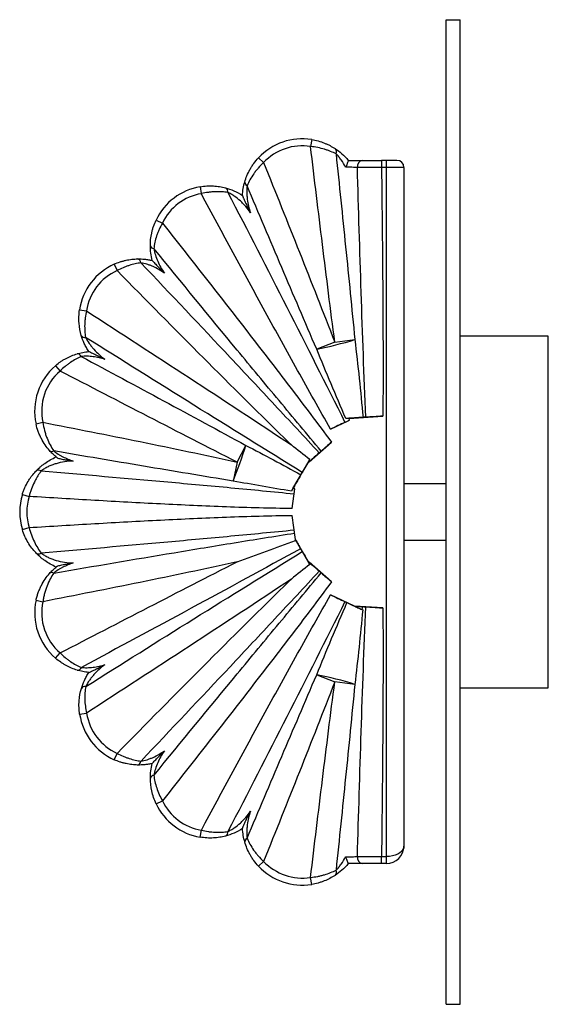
# Paper-space layout '_Derecha' of a CAD drawing. Header units: millimetres. Extents: x -225 to -75, y -142 to 138.
import ezdxf

# ---------------------------------------------------------------- set-up
doc = ezdxf.new("R2010")
doc.units = ezdxf.units.MM

psp = doc.layouts.new('_Derecha')

# ---------------------------------------------------------------- linework, layer by layer
at = {"color": 7, "linetype": 'Continuous', "lineweight": 25}
for p, q in [((-104, -141.92), (-104, 138.08)), ((-104, 138.08), (-100, 138.08)), ((-100, -141.92), (-100, 138.08)), ((-142.22, 103.99), (-142.54, 102.02)), ((-157.33, 98.8), (-155.87, 97.44)), ((-131.84, 98.08), (-127.87, 98.08)), ((-122.37, 98.08), (-122.37, 96.08)), ((-118, 98.08), (-122.37, 98.08)), ((-121, -101.92), (-121, 98.08)), ((-116, 96.08), (-122.37, 96.08)), ((-116, 96.08), (-116, -96.92)), ((-173.92, 90.58), (-173.58, 88.61)), ((-186.43, 81.09), (-184.62, 80.23)), ((-198.33, 68.56), (-197.51, 66.74)), ((-208.17, 55.58), (-206.19, 55.28)), ((-75, 48.08), (-100, 48.08)), ((-75, -51.92), (-75, 48.08)), ((-135.65, 46.37), (-140.79, 44.37)), ((-135.65, 46.37), (-129.96, 47.11)), ((-215.01, 39.69), (-213.71, 38.18)), ((-131.68, 24.71), (-121.99, 25.35)), ((-220.54, 23.16), (-218.59, 23.59)), ((-136.85, 21.66), (-131.46, 24.18)), ((-163.36, 12.25), (-160.93, 17.03)), ((-142.98, 12.36), (-136.62, 17.95)), ((-163.36, 12.25), (-164.56, 6.89)), ((-147.53, 4.76), (-143.06, 12.44)), ((-142.98, 12.36), (-143.06, 12.44)), ((-104, 6.08), (-116, 6.08)), ((-224.41, 3.1), (-222.5, 2.51)), ((-147.74, -0.94), (-147.02, 4.67)), ((-147.02, 4.67), (-147.53, 4.76)), ((-146.86, -9.75), (-147.74, -2.9)), ((-224.41, -6.93), (-222.5, -6.34)), ((-143.06, -16.27), (-146.86, -9.75)), ((-146.86, -9.76), (-146.86, -9.75)), ((-116, -9.92), (-104, -9.92)), ((-143.06, -16.27), (-142.98, -16.19)), ((-136.62, -21.79), (-142.98, -16.19)), ((-220.53, -26.99), (-218.57, -27.42)), ((-130.1, -28.65), (-136.85, -25.49)), ((-130.1, -28.65), (-130.1, -28.66)), ((-121.99, -29.19), (-130.1, -28.65)), ((-127.93, -29.68), (-127.72, -29.77)), ((-214.99, -43.52), (-213.69, -42)), ((-140.79, -48.21), (-135.65, -50.2)), ((-129.96, -50.94), (-135.65, -50.2)), ((-100, -51.92), (-75, -51.92)), ((-208.14, -59.4), (-206.17, -59.1)), ((-198.31, -72.37), (-197.49, -70.55)), ((-186.41, -84.9), (-184.61, -84.05)), ((-173.91, -94.39), (-173.57, -92.42)), ((-122.37, -101.92), (-122.37, -99.92)), ((-122.37, -99.92), (-121, -99.92)), ((-157.33, -102.63), (-155.87, -101.26)), ((-127.87, -101.92), (-131.84, -101.92)), ((-121, -101.92), (-122.37, -101.92)), ((-142.22, -107.82), (-142.54, -105.85)), ((-104, -141.92), (-100, -141.92))]:
    psp.add_line(p, q, dxfattribs=at)
at = {"color": 7, "linetype": 'Continuous', "lineweight": 25, "flags": 128}
for points in [[(-131.68, 24.71), (-131.67, 24.72), (-131.69, 24.72), (-131.76, 24.71), (-131.86, 24.71), (-131.99, 24.7), (-132.15, 24.69), (-132.34, 24.68), (-132.54, 24.67)], [(-131.46, 24.18), (-131.51, 24.29), (-131.68, 24.71)], [(-116, -96.92), (-116.08, -97.44), (-116.3, -97.94), (-116.67, -98.42), (-117.17, -98.84), (-117.79, -99.21), (-118.5, -99.51), (-119.29, -99.74), (-120.13, -99.87), (-121, -99.92)]]:
    psp.add_lwpolyline(points, dxfattribs=at)
at = {"color": 7, "linetype": 'Continuous', "lineweight": 25}
for centre, radius, start, end in [((-144.9, 87.21), 17, 80.9325, 136.995), ((-144.9, 87.21), 15, 80.9325, 136.995), ((-136.49, 100.47), 1.31, 334.8256, 46.2753), ((-127.48, 96.34), 1.78, 102.6057, 188.8972), ((-118, 96.08), 2, 0, 90), ((-171.06, 73.82), 17, 99.6658, 154.6855), ((-167.27, 89.12), 1.26, 352.8234, 63.7032), ((-160.13, 91.86), 1.1, 177.2369, 246.1019), ((-171.06, 73.82), 15, 99.6658, 154.6855), ((-187, 74.11), 1.12, 197.0102, 266.3128), ((-191.98, 68.84), 1.25, 4.9285, 76.3573), ((-191.36, 53.05), 17, 114.2092, 171.4565), ((-191.36, 53.05), 15, 114.2092, 171.4565), ((-206.69, 48.88), 1.15, 211.826, 281.7618), ((-162.39, 152.93), 110.68, 281.251, 287.0375), ((-208.81, 41.86), 1.21, 21.1965, 92.0097), ((-203.93, 26.8), 17, 130.6606, 192.3524), ((-203.93, 26.8), 15, 130.6606, 192.3524), ((-268.3, 49.73), 112.25, 337.5637, 343.0629), ((-215.99, 16.43), 1.11, 230.4738, 297.1613), ((-219.76, 8.59), 1.37, 59.8567, 129.7151), ((-208.17, -1.92), 17, 162.8519, 197.1596), ((-135.03, -3.36), 14.91, 147.0145, 150.3728), ((-208.17, -1.92), 15, 162.8519, 197.1596), ((-219.76, -12.43), 1.37, 230.2997, 300.1537), ((-215.99, -20.27), 1.11, 62.889, 129.5859), ((-203.92, -30.62), 17, 167.6814, 229.3539), ((-203.92, -30.62), 15, 167.6814, 229.3539), ((-208.79, -45.69), 1.21, 268.0141, 338.8233), ((-162.38, -156.76), 110.68, 72.9632, 78.7498), ((-206.67, -52.71), 1.15, 78.2598, 148.2014), ((-191.33, -56.87), 17, 188.5595, 245.7791), ((-191.33, -56.87), 15, 188.5595, 245.7791), ((-191.96, -72.65), 1.25, 283.6259, 355.0595), ((-186.98, -77.93), 1.12, 93.675, 162.9754), ((-171.05, -77.63), 17, 205.3082, 260.3117), ((-171.05, -77.63), 15, 205.3082, 260.3117), ((-167.26, -92.94), 1.26, 296.2641, 7.1528), ((-160.13, -95.69), 1.1, 113.8902, 182.7542), ((-121, -96.92), 5, 270, 0), ((-127.48, -100.18), 1.78, 171.1032, 257.3943), ((-144.9, -91.03), 17, 223.0008, 279.0564), ((-144.9, -91.03), 15, 223.0008, 279.0564), ((-136.49, -104.3), 1.31, 313.7094, 25.1636)]:
    psp.add_arc(centre, radius, start, end, dxfattribs=at)
for points, knots in [([(-142.22, 103.99), (-141.59, 103.89), (-140.97, 103.76), (-139.76, 103.42), (-139.18, 103.22), (-138.34, 102.89), (-138.06, 102.77), (-137.52, 102.52), (-137.26, 102.4), (-136.51, 102), (-136.03, 101.72), (-135.58, 101.42)], [0, 0, 0, 0, 0.25, 0.25, 0.5, 0.5, 0.625, 0.625, 0.75, 0.75, 1, 1, 1, 1]), ([(-135.3, 99.92), (-135.78, 100.16), (-136.29, 100.4), (-137.12, 100.73), (-137.4, 100.84), (-137.99, 101.04), (-138.29, 101.14), (-139.21, 101.42), (-139.85, 101.58), (-141.17, 101.84), (-141.85, 101.95), (-142.54, 102.02)], [0, 0, 0, 0, 0.25, 0.25, 0.375, 0.375, 0.5, 0.5, 0.75, 0.75, 1, 1, 1, 1]), ([(-135.65, 46.37), (-136.85, 55.64), (-138.02, 64.91), (-140.3, 83.46), (-141.43, 92.74), (-142.54, 102.02)], [0, 0, 0, 0, 0.5, 0.5, 1, 1, 1, 1]), ([(-135.58, 101.42), (-134.95, 101.01), (-134.3, 100.52), (-133.02, 99.39), (-132.4, 98.76), (-131.84, 98.08)], [0, 0, 0, 0, 0.5, 0.5, 1, 1, 1, 1]), ([(-161.24, 91.92), (-161.06, 92.52), (-160.86, 93.11), (-160.36, 94.3), (-160.08, 94.89), (-159.59, 95.77), (-159.42, 96.06), (-159.05, 96.63), (-158.86, 96.92), (-158.25, 97.75), (-157.81, 98.29), (-157.33, 98.8)], [0, 0, 0, 0, 0.25, 0.25, 0.5, 0.5, 0.625, 0.625, 0.75, 0.75, 1, 1, 1, 1]), ([(-135.3, 99.92), (-134.39, 91.12), (-133.48, 82.31), (-131.7, 64.71), (-130.82, 55.91), (-129.96, 47.11)], [0, 0, 0, 0, 0.5, 0.5, 1, 1, 1, 1]), ([(-132.57, 96.17), (-132.94, 96.89), (-133.36, 97.57), (-134.06, 98.53), (-134.3, 98.84), (-134.8, 99.41), (-135.05, 99.67), (-135.3, 99.92)], [0, 0, 0, 0, 0.5, 0.5, 0.75, 0.75, 1, 1, 1, 1]), ([(-131.84, 98.08), (-131.83, 98.07), (-131.83, 98.06), (-131.84, 98), (-131.86, 97.95), (-131.91, 97.79), (-131.96, 97.64), (-132.1, 97.28), (-132.19, 97.07), (-132.37, 96.64), (-132.47, 96.4), (-132.57, 96.17)], [0, 0, 0, 0, 0.125, 0.125, 0.25, 0.25, 0.5, 0.5, 0.75, 0.75, 1, 1, 1, 1]), ([(-127.87, 98.08), (-127.5, 98.08), (-127.09, 98.08), (-126.25, 98.08), (-125.8, 98.08), (-124.85, 98.08), (-123.88, 98.08), (-122.88, 98.08), (-122.37, 98.08)], [0, 0, 0, 0, 0.25, 0.25, 0.5, 0.5, 0.75, 1, 1, 1, 1]), ([(-155.87, 97.44), (-156.41, 96.94), (-156.92, 96.43), (-157.62, 95.63), (-157.85, 95.36), (-158.29, 94.81), (-158.5, 94.53), (-159.09, 93.69), (-159.45, 93.13), (-160.07, 91.99), (-160.35, 91.42), (-160.58, 90.85)], [0, 0, 0, 0, 0.25, 0.25, 0.375, 0.375, 0.5, 0.5, 0.75, 0.75, 1, 1, 1, 1]), ([(-155.87, 97.44), (-152.46, 88.94), (-149.06, 80.44), (-142.31, 63.42), (-138.96, 54.9), (-135.65, 46.37)], [0, 0, 0, 0, 0.5, 0.5, 1, 1, 1, 1]), ([(-129.24, 96.07), (-129.46, 96.07), (-129.7, 96.08), (-130.22, 96.09), (-130.5, 96.1), (-131.07, 96.12), (-131.36, 96.13), (-131.97, 96.15), (-132.27, 96.16), (-132.57, 96.17)], [0, 0, 0, 0, 0.25, 0.25, 0.5, 0.5, 0.75, 0.75, 1, 1, 1, 1]), ([(-122.37, 96.08), (-123.01, 96.08), (-124.26, 96.08), (-125.47, 96.08), (-126.65, 96.07), (-127.21, 96.07), (-128.01, 96.07), (-128.27, 96.07), (-128.77, 96.07), (-129.01, 96.07), (-129.24, 96.07)], [0, 0, 0, 0, 0.25, 0.5, 0.5, 0.75, 0.75, 0.875, 0.875, 1, 1, 1, 1]), ([(-126.88, 25.04), (-127.35, 36.88), (-127.76, 48.71), (-128.54, 72.39), (-128.9, 84.23), (-129.24, 96.07)], [0, 0, 0, 0, 0.5, 0.5, 1, 1, 1, 1]), ([(-122.37, 96.08), (-122.23, 84.3), (-122.11, 72.51), (-121.99, 54.83), (-121.96, 48.93), (-121.94, 37.14), (-121.95, 31.25), (-121.99, 25.35)], [0, 0, 0, 0, 0.5, 0.5, 0.75, 0.75, 1, 1, 1, 1]), ([(-173.92, 90.58), (-173.28, 90.69), (-172.65, 90.76), (-171.7, 90.81), (-171.39, 90.82), (-170.77, 90.82), (-170.46, 90.81), (-169.53, 90.76), (-168.94, 90.7), (-167.8, 90.51), (-167.24, 90.39), (-166.71, 90.25)], [0, 0, 0, 0, 0.25, 0.25, 0.375, 0.375, 0.5, 0.5, 0.75, 0.75, 1, 1, 1, 1]), ([(-166.71, 90.25), (-165.94, 90.05), (-165.12, 89.77), (-163.47, 89.05), (-162.66, 88.62), (-161.88, 88.12)], [0, 0, 0, 0, 0.5, 0.5, 1, 1, 1, 1]), ([(-161.88, 88.09), (-161.84, 88.77), (-161.77, 89.43), (-161.55, 90.71), (-161.41, 91.33), (-161.24, 91.92)], [0, 0, 0, 0, 0.5, 0.5, 1, 1, 1, 1]), ([(-160.58, 90.85), (-160.64, 90.25), (-160.67, 89.61), (-160.65, 88.64), (-160.64, 88.31), (-160.59, 87.66), (-160.55, 87.33), (-160.43, 86.35), (-160.31, 85.71), (-160, 84.42), (-159.82, 83.79), (-159.61, 83.16)], [0, 0, 0, 0, 0.25, 0.25, 0.375, 0.375, 0.5, 0.5, 0.75, 0.75, 1, 1, 1, 1]), ([(-140.79, 44.37), (-144.12, 52.11), (-147.43, 59.85), (-154.02, 75.35), (-157.3, 83.1), (-160.58, 90.85)], [0, 0, 0, 0, 0.5, 0.5, 1, 1, 1, 1]), ([(-166.02, 88.97), (-166.56, 89.05), (-167.14, 89.11), (-168.33, 89.17), (-168.95, 89.18), (-169.92, 89.14), (-170.25, 89.12), (-170.91, 89.06), (-171.24, 89.02), (-172.24, 88.89), (-172.91, 88.76), (-173.58, 88.61)], [0, 0, 0, 0, 0.25, 0.25, 0.5, 0.5, 0.625, 0.625, 0.75, 0.75, 1, 1, 1, 1]), ([(-136.85, 21.66), (-140.01, 27.18), (-143.12, 32.74), (-149.3, 43.86), (-152.36, 49.44), (-161.51, 66.2), (-167.56, 77.39), (-173.58, 88.61)], [0, 0, 0, 0, 0.25, 0.25, 0.5, 0.5, 1, 1, 1, 1]), ([(-166.02, 88.97), (-160.42, 78.09), (-154.85, 67.21), (-143.75, 45.42), (-138.22, 34.52), (-132.76, 23.58)], [0, 0, 0, 0, 0.5, 0.5, 1, 1, 1, 1]), ([(-159.61, 83.16), (-160.02, 83.78), (-160.47, 84.36), (-161.19, 85.21), (-161.43, 85.48), (-161.95, 86.02), (-162.21, 86.28), (-163.03, 87.03), (-163.6, 87.49), (-164.51, 88.12), (-164.81, 88.31), (-165.42, 88.66), (-165.72, 88.82), (-166.02, 88.97)], [0, 0, 0, 0, 0.25, 0.25, 0.375, 0.375, 0.5, 0.5, 0.75, 0.75, 0.875, 0.875, 1, 1, 1, 1]), ([(-161.88, 88.09), (-161.88, 88.07), (-161.87, 88.02), (-161.83, 87.9), (-161.8, 87.83), (-161.74, 87.66), (-161.7, 87.56), (-161.62, 87.37), (-161.57, 87.27), (-161.43, 86.95), (-161.34, 86.74), (-161.13, 86.3), (-161.03, 86.08), (-160.71, 85.41), (-160.49, 84.96), (-160.16, 84.29), (-160.05, 84.06), (-159.83, 83.61), (-159.72, 83.39), (-159.61, 83.16)], [0, 0, 0, 0, 0.0625, 0.0625, 0.125, 0.125, 0.1875, 0.1875, 0.25, 0.25, 0.375, 0.375, 0.5, 0.5, 0.75, 0.75, 0.875, 0.875, 1, 1, 1, 1]), ([(-188.06, 73.79), (-188.06, 74.98), (-187.94, 76.19), (-187.61, 77.73), (-187.53, 78.04), (-187.36, 78.66), (-187.27, 78.97), (-186.95, 79.89), (-186.71, 80.49), (-186.43, 81.09)], [0, 0, 0, 0, 0.5, 0.5, 0.625, 0.625, 0.75, 0.75, 1, 1, 1, 1]), ([(-184.62, 80.23), (-184.96, 79.64), (-185.27, 79.04), (-185.68, 78.13), (-185.81, 77.83), (-186.06, 77.21), (-186.17, 76.91), (-186.47, 75.99), (-186.64, 75.38), (-186.91, 74.18), (-187, 73.58), (-187.07, 73)], [0, 0, 0, 0, 0.25, 0.25, 0.375, 0.375, 0.5, 0.5, 0.75, 0.75, 1, 1, 1, 1]), ([(-184.62, 80.23), (-176.52, 69.93), (-168.43, 59.62), (-156.39, 44.08), (-152.39, 38.89), (-146.44, 31.07), (-144.46, 28.46), (-140.52, 23.22), (-138.56, 20.59), (-136.62, 17.95)], [0, 0, 0, 0, 0.5, 0.5, 0.75, 0.75, 0.875, 0.875, 1, 1, 1, 1]), ([(-187.53, 69.62), (-187.71, 70.32), (-187.85, 71.03), (-188.02, 72.43), (-188.06, 73.12), (-188.06, 73.79)], [0, 0, 0, 0, 0.5, 0.5, 1, 1, 1, 1]), ([(-139.52, 15.41), (-143.52, 20.18), (-147.5, 24.96), (-155.45, 34.54), (-159.42, 39.33), (-171.3, 53.74), (-179.19, 63.36), (-187.07, 73)], [0, 0, 0, 0, 0.25, 0.25, 0.5, 0.5, 1, 1, 1, 1]), ([(-187.07, 73), (-186.96, 72.4), (-186.81, 71.79), (-186.44, 70.58), (-186.21, 69.97), (-185.7, 68.79), (-185.42, 68.22), (-184.79, 67.09), (-184.45, 66.54), (-184.08, 66.01)], [0, 0, 0, 0, 0.25, 0.25, 0.5, 0.5, 0.75, 0.75, 1, 1, 1, 1]), ([(-198.33, 68.56), (-197.78, 68.81), (-197.22, 69.02), (-196.38, 69.3), (-196.1, 69.38), (-195.53, 69.54), (-195.25, 69.61), (-194.4, 69.79), (-193.85, 69.88), (-192.75, 70.01), (-192.21, 70.04), (-191.68, 70.05)], [0, 0, 0, 0, 0.25, 0.25, 0.375, 0.375, 0.5, 0.5, 0.75, 0.75, 1, 1, 1, 1]), ([(-191.68, 70.05), (-191.03, 70.06), (-190.36, 70.04), (-189.31, 69.93), (-188.95, 69.89), (-188.24, 69.77), (-187.89, 69.7), (-187.54, 69.62)], [0, 0, 0, 0, 0.5, 0.5, 0.75, 0.75, 1, 1, 1, 1]), ([(-190.73, 68.95), (-191.26, 68.88), (-191.81, 68.78), (-192.91, 68.54), (-193.48, 68.38), (-194.34, 68.11), (-194.63, 68.01), (-195.21, 67.79), (-195.5, 67.68), (-196.37, 67.31), (-196.94, 67.04), (-197.51, 66.74)], [0, 0, 0, 0, 0.25, 0.25, 0.5, 0.5, 0.625, 0.625, 0.75, 0.75, 1, 1, 1, 1]), ([(-190.73, 68.95), (-182.25, 59.98), (-173.78, 51), (-161.11, 37.5), (-156.89, 33), (-148.47, 23.97), (-144.27, 19.44), (-140.09, 14.91)], [0, 0, 0, 0, 0.5, 0.5, 0.75, 0.75, 1, 1, 1, 1]), ([(-184.08, 66.01), (-184.59, 66.37), (-185.11, 66.71), (-186.18, 67.34), (-186.73, 67.63), (-187.57, 68.01), (-187.86, 68.12), (-188.43, 68.34), (-188.73, 68.44), (-189.6, 68.71), (-190.18, 68.85), (-190.73, 68.95)], [0, 0, 0, 0, 0.25, 0.25, 0.5, 0.5, 0.625, 0.625, 0.75, 0.75, 1, 1, 1, 1]), ([(-187.53, 69.62), (-187.53, 69.6), (-187.46, 69.52), (-187.26, 69.3), (-187.12, 69.16), (-186.84, 68.86), (-186.68, 68.7), (-186.37, 68.37), (-186.21, 68.2), (-185.73, 67.7), (-185.4, 67.37), (-184.74, 66.69), (-184.42, 66.35), (-184.08, 66.01)], [0, 0, 0, 0, 0.125, 0.125, 0.25, 0.25, 0.375, 0.375, 0.5, 0.5, 0.75, 0.75, 1, 1, 1, 1]), ([(-148, 17.19), (-152.2, 21.25), (-156.36, 25.35), (-164.64, 33.56), (-168.77, 37.69), (-181.13, 50.1), (-189.33, 58.41), (-197.51, 66.74)], [0, 0, 0, 0, 0.25, 0.25, 0.5, 0.5, 1, 1, 1, 1]), ([(-207.67, 48.28), (-208, 49.39), (-208.22, 50.55), (-208.33, 52.1), (-208.35, 52.41), (-208.36, 53.04), (-208.36, 53.36), (-208.32, 54.3), (-208.27, 54.94), (-208.17, 55.58)], [0, 0, 0, 0, 0.5, 0.5, 0.625, 0.625, 0.75, 0.75, 1, 1, 1, 1]), ([(-206.19, 55.28), (-206.34, 54.62), (-206.46, 53.97), (-206.59, 52.99), (-206.63, 52.66), (-206.68, 52.01), (-206.7, 51.69), (-206.73, 50.73), (-206.71, 50.11), (-206.63, 48.91), (-206.56, 48.32), (-206.46, 47.75)], [0, 0, 0, 0, 0.25, 0.25, 0.375, 0.375, 0.5, 0.5, 0.75, 0.75, 1, 1, 1, 1]), ([(-206.19, 55.28), (-196.47, 48.97), (-186.75, 42.65), (-167.35, 29.97), (-157.66, 23.6), (-148, 17.19)], [0, 0, 0, 0, 0.5, 0.5, 1, 1, 1, 1]), ([(-205.57, 43.72), (-205.8, 44.08), (-206.03, 44.45), (-206.45, 45.21), (-206.64, 45.59), (-207.17, 46.75), (-207.45, 47.52), (-207.67, 48.28)], [0, 0, 0, 0, 0.25, 0.25, 0.5, 0.5, 1, 1, 1, 1]), ([(-144.89, 9.35), (-155.18, 15.69), (-165.45, 22.07), (-185.97, 34.89), (-196.22, 41.31), (-206.46, 47.75)], [0, 0, 0, 0, 0.5, 0.5, 1, 1, 1, 1]), ([(-206.46, 47.75), (-206.16, 47.17), (-205.81, 46.58), (-205.21, 45.72), (-205, 45.43), (-204.57, 44.88), (-204.34, 44.61), (-203.64, 43.82), (-203.14, 43.32), (-202.09, 42.37), (-201.54, 41.92), (-200.97, 41.5)], [0, 0, 0, 0, 0.25, 0.25, 0.375, 0.375, 0.5, 0.5, 0.75, 0.75, 1, 1, 1, 1]), ([(-215.01, 39.69), (-214.54, 40.1), (-214.05, 40.47), (-213.3, 40.99), (-213.04, 41.15), (-212.53, 41.47), (-212.26, 41.62), (-211.48, 42.04), (-210.96, 42.29), (-209.9, 42.72), (-209.38, 42.91), (-208.85, 43.07)], [0, 0, 0, 0, 0.25, 0.25, 0.375, 0.375, 0.5, 0.5, 0.75, 0.75, 1, 1, 1, 1]), ([(-207.68, 42.3), (-208.19, 42.08), (-208.7, 41.84), (-209.72, 41.28), (-210.23, 40.97), (-210.99, 40.45), (-211.25, 40.27), (-211.76, 39.88), (-212.01, 39.69), (-212.76, 39.08), (-213.24, 38.64), (-213.71, 38.18)], [0, 0, 0, 0, 0.25, 0.25, 0.5, 0.5, 0.625, 0.625, 0.75, 0.75, 1, 1, 1, 1]), ([(-208.85, 43.07), (-208.34, 43.22), (-207.81, 43.36), (-206.71, 43.58), (-206.14, 43.66), (-205.56, 43.72)], [0, 0, 0, 0, 0.5, 0.5, 1, 1, 1, 1]), ([(-200.97, 41.5), (-201.52, 41.67), (-202.08, 41.83), (-203.2, 42.08), (-203.77, 42.18), (-204.9, 42.32), (-205.48, 42.36), (-206.6, 42.38), (-207.15, 42.35), (-207.68, 42.3)], [0, 0, 0, 0, 0.25, 0.25, 0.5, 0.5, 0.75, 0.75, 1, 1, 1, 1]), ([(-205.56, 43.72), (-205.54, 43.72), (-205.43, 43.68), (-205.14, 43.56), (-204.95, 43.48), (-204.57, 43.3), (-204.36, 43.2), (-203.95, 43), (-203.74, 42.9), (-203.1, 42.58), (-202.68, 42.37), (-201.83, 41.93), (-201.4, 41.72), (-200.97, 41.5)], [0, 0, 0, 0, 0.125, 0.125, 0.25, 0.25, 0.375, 0.375, 0.5, 0.5, 0.75, 0.75, 1, 1, 1, 1]), ([(-163.36, 12.25), (-171.77, 16.53), (-180.17, 20.84), (-196.95, 29.49), (-205.33, 33.83), (-213.71, 38.18)], [0, 0, 0, 0, 0.5, 0.5, 1, 1, 1, 1]), ([(-121.99, 25.35), (-122.85, 25.3), (-123.68, 25.24), (-124.92, 25.17), (-125.32, 25.14), (-126.12, 25.09), (-126.5, 25.07), (-126.88, 25.04)], [0, 0, 0, 0, 0.5, 0.5, 0.75, 0.75, 1, 1, 1, 1]), ([(-216.7, 15.57), (-217.14, 16.07), (-217.55, 16.6), (-218.33, 17.73), (-218.69, 18.33), (-219.19, 19.29), (-219.35, 19.63), (-219.65, 20.3), (-219.78, 20.64), (-220.17, 21.69), (-220.38, 22.41), (-220.54, 23.16)], [0, 0, 0, 0, 0.25, 0.25, 0.5, 0.5, 0.625, 0.625, 0.75, 0.75, 1, 1, 1, 1]), ([(-218.59, 23.59), (-218.47, 22.79), (-218.32, 22.02), (-218.03, 20.89), (-217.92, 20.52), (-217.68, 19.79), (-217.55, 19.43), (-217.15, 18.4), (-216.85, 17.75), (-216.2, 16.54), (-215.85, 15.97), (-215.48, 15.44)], [0, 0, 0, 0, 0.25, 0.25, 0.375, 0.375, 0.5, 0.5, 0.75, 0.75, 1, 1, 1, 1]), ([(-218.59, 23.59), (-209.36, 21.79), (-200.15, 19.96), (-186.34, 17.15), (-181.73, 16.2), (-172.54, 14.26), (-167.95, 13.27), (-163.36, 12.25)], [0, 0, 0, 0, 0.5, 0.5, 0.75, 0.75, 1, 1, 1, 1]), ([(-132.76, 23.58), (-133.4, 23.28), (-134.06, 22.97), (-135.43, 22.33), (-136.14, 21.99), (-136.85, 21.66)], [0, 0, 0, 0, 0.5, 0.5, 1, 1, 1, 1]), ([(-132.76, 23.58), (-132.75, 23.58), (-132.64, 23.64), (-132.39, 23.75), (-132.04, 23.92), (-131.72, 24.07), (-131.52, 24.16), (-131.44, 24.19), (-131.45, 24.19), (-131.45, 24.19)], [0, 0, 0, 0, 0.016988, 0.209711, 0.402433, 0.595156, 0.787879, 0.980602, 1, 1, 1, 1]), ([(-127.64, 24.99), (-128.44, 24.94), (-129.25, 24.88), (-130.49, 24.8), (-130.9, 24.77), (-131.73, 24.72), (-132.14, 24.69), (-132.54, 24.67)], [0, 0, 0, 0, 0.5, 0.5, 0.75, 0.75, 1, 1, 1, 1]), ([(-126.88, 25.04), (-126.99, 25.04), (-127.12, 25.03), (-127.38, 25.01), (-127.51, 25), (-127.64, 24.99)], [0, 0, 0, 0, 0.5, 0.5, 1, 1, 1, 1]), ([(-136.62, 17.95), (-137.12, 17.51), (-137.61, 17.08), (-138.33, 16.45), (-138.57, 16.24), (-139.05, 15.82), (-139.29, 15.62), (-139.52, 15.41)], [0, 0, 0, 0, 0.5, 0.5, 0.75, 0.75, 1, 1, 1, 1]), ([(-214.67, 13.62), (-215.05, 13.93), (-215.42, 14.25), (-216.1, 14.91), (-216.41, 15.24), (-216.7, 15.57)], [0, 0, 0, 0, 0.5, 0.5, 1, 1, 1, 1]), ([(-164.56, 6.89), (-173.05, 8.27), (-181.54, 9.69), (-198.51, 12.55), (-207, 13.99), (-215.48, 15.44)], [0, 0, 0, 0, 0.5, 0.5, 1, 1, 1, 1]), ([(-215.48, 15.44), (-215.11, 15.15), (-214.7, 14.85), (-214.05, 14.44), (-213.82, 14.3), (-213.37, 14.04), (-213.14, 13.91), (-212.43, 13.55), (-211.95, 13.32), (-210.97, 12.92), (-210.47, 12.73), (-209.96, 12.57)], [0, 0, 0, 0, 0.25, 0.25, 0.375, 0.375, 0.5, 0.5, 0.75, 0.75, 1, 1, 1, 1]), ([(-140.09, 14.91), (-140.55, 14.5), (-141.02, 14.08), (-141.74, 13.44), (-141.99, 13.23), (-142.48, 12.79), (-142.73, 12.57), (-142.98, 12.36)], [0, 0, 0, 0, 0.5, 0.5, 0.75, 0.75, 1, 1, 1, 1]), ([(-139.52, 15.41), (-139.61, 15.33), (-139.71, 15.25), (-139.9, 15.07), (-140, 14.99), (-140.09, 14.91)], [0, 0, 0, 0, 0.5, 0.5, 1, 1, 1, 1]), ([(-220.64, 9.64), (-220.29, 10.01), (-219.91, 10.4), (-219.26, 10.97), (-219.03, 11.17), (-218.56, 11.54), (-218.32, 11.73), (-217.58, 12.26), (-217.05, 12.59), (-215.96, 13.21), (-215.39, 13.49), (-214.81, 13.73)], [0, 0, 0, 0, 0.25, 0.25, 0.375, 0.375, 0.5, 0.5, 0.75, 0.75, 1, 1, 1, 1]), ([(-209.96, 12.57), (-210.79, 12.55), (-211.61, 12.48), (-213.24, 12.24), (-214.04, 12.06), (-215.23, 11.71), (-215.62, 11.58), (-216.39, 11.29), (-216.76, 11.12), (-217.49, 10.77), (-217.84, 10.58), (-218.5, 10.18), (-218.8, 9.98), (-219.08, 9.77)], [0, 0, 0, 0, 0.25, 0.25, 0.5, 0.5, 0.625, 0.625, 0.75, 0.75, 0.875, 0.875, 1, 1, 1, 1]), ([(-214.67, 13.62), (-214.63, 13.58), (-214.58, 13.55), (-214.45, 13.49), (-214.38, 13.46), (-214.14, 13.37), (-213.95, 13.31), (-213.57, 13.21), (-213.37, 13.16), (-212.96, 13.07), (-212.75, 13.03), (-212.11, 12.91), (-211.69, 12.84), (-210.83, 12.7), (-210.4, 12.63), (-209.96, 12.57)], [0, 0, 0, 0, 0.0625, 0.0625, 0.125, 0.125, 0.25, 0.25, 0.375, 0.375, 0.5, 0.5, 0.75, 0.75, 1, 1, 1, 1]), ([(-142.75, 12.97), (-143.12, 12.34), (-143.49, 11.72), (-144.02, 10.8), (-144.2, 10.5), (-144.55, 9.91), (-144.72, 9.63), (-144.89, 9.35)], [0, 0, 0, 0, 0.5, 0.5, 0.75, 0.75, 1, 1, 1, 1]), ([(-224.41, 3.1), (-224.31, 3.43), (-224.2, 3.75), (-223.96, 4.39), (-223.83, 4.71), (-223.42, 5.63), (-223.11, 6.22), (-222.62, 7.05), (-222.45, 7.32), (-222.1, 7.84), (-221.92, 8.09), (-221.38, 8.8), (-221.01, 9.24), (-220.64, 9.64)], [0, 0, 0, 0, 0.125, 0.125, 0.25, 0.25, 0.5, 0.5, 0.625, 0.625, 0.75, 0.75, 1, 1, 1, 1]), ([(-219.08, 9.77), (-219.4, 9.33), (-219.73, 8.85), (-220.22, 8.06), (-220.38, 7.78), (-220.7, 7.21), (-220.85, 6.9), (-221.31, 5.98), (-221.58, 5.33), (-221.96, 4.3), (-222.08, 3.95), (-222.31, 3.23), (-222.41, 2.87), (-222.5, 2.51)], [0, 0, 0, 0, 0.25, 0.25, 0.375, 0.375, 0.5, 0.5, 0.75, 0.75, 0.875, 0.875, 1, 1, 1, 1]), ([(-219.08, 9.77), (-207.09, 8.75), (-195.1, 7.71), (-177.13, 6.1), (-171.14, 5.56), (-159.16, 4.44), (-153.18, 3.86), (-147.19, 3.26)], [0, 0, 0, 0, 0.5, 0.5, 0.75, 0.75, 1, 1, 1, 1]), ([(-145.28, 8.66), (-145.72, 7.91), (-146.16, 7.14), (-146.85, 5.96), (-147.08, 5.56), (-147.54, 4.78), (-147.76, 4.39), (-147.99, 4.01)], [0, 0, 0, 0, 0.5, 0.5, 0.75, 0.75, 1, 1, 1, 1]), ([(-144.89, 9.35), (-144.95, 9.24), (-145.01, 9.13), (-145.15, 8.9), (-145.22, 8.78), (-145.28, 8.66)], [0, 0, 0, 0, 0.5, 0.5, 1, 1, 1, 1]), ([(-147.74, -0.94), (-150.86, -0.91), (-153.98, -0.85), (-160.21, -0.69), (-163.33, -0.58), (-172.68, -0.24), (-178.91, 0.05), (-191.37, 0.68), (-197.6, 1.02), (-210.05, 1.74), (-216.28, 2.12), (-222.5, 2.51)], [0, 0, 0, 0, 0.125, 0.125, 0.25, 0.25, 0.5, 0.5, 0.75, 0.75, 1, 1, 1, 1]), ([(-222.5, -6.34), (-216.28, -5.95), (-210.05, -5.57), (-197.6, -4.85), (-191.37, -4.51), (-178.91, -3.88), (-172.68, -3.6), (-163.33, -3.25), (-160.21, -3.15), (-153.98, -2.98), (-150.86, -2.92), (-147.74, -2.9)], [0, 0, 0, 0, 0.25, 0.25, 0.5, 0.5, 0.75, 0.75, 0.875, 0.875, 1, 1, 1, 1]), ([(-220.63, -13.48), (-221, -13.08), (-221.38, -12.64), (-222.11, -11.67), (-222.46, -11.15), (-223.11, -10.05), (-223.42, -9.45), (-223.97, -8.23), (-224.21, -7.59), (-224.41, -6.93)], [0, 0, 0, 0, 0.25, 0.25, 0.5, 0.5, 0.75, 0.75, 1, 1, 1, 1]), ([(-222.5, -6.34), (-222.31, -7.07), (-222.09, -7.77), (-221.59, -9.14), (-221.31, -9.8), (-220.71, -11.04), (-220.39, -11.61), (-219.73, -12.68), (-219.4, -13.17), (-219.07, -13.61)], [0, 0, 0, 0, 0.25, 0.25, 0.5, 0.5, 0.75, 0.75, 1, 1, 1, 1]), ([(-147.19, -7.1), (-153.18, -7.7), (-159.16, -8.27), (-171.14, -9.39), (-177.13, -9.94), (-195.1, -11.55), (-207.09, -12.58), (-219.07, -13.61)], [0, 0, 0, 0, 0.25, 0.25, 0.5, 0.5, 1, 1, 1, 1]), ([(-215.48, -19.28), (-204.09, -17.33), (-192.69, -15.39), (-175.6, -12.54), (-169.9, -11.59), (-158.5, -9.74), (-152.79, -8.82), (-147.09, -7.93)], [0, 0, 0, 0, 0.5, 0.5, 0.75, 0.75, 1, 1, 1, 1]), ([(-163.36, -16.08), (-160.6, -15.09), (-157.84, -14.09), (-152.33, -12.08), (-149.57, -11.07), (-146.82, -10.05)], [0, 0, 0, 0, 0.5, 0.5, 1, 1, 1, 1]), ([(-146.86, -9.76), (-146.6, -10.2), (-146.34, -10.65), (-145.84, -11.52), (-145.6, -11.94), (-145.37, -12.35)], [0, 0, 0, 0, 0.5, 0.5, 1, 1, 1, 1]), ([(-214.81, -17.57), (-215.39, -17.32), (-215.95, -17.04), (-217.05, -16.43), (-217.57, -16.09), (-218.32, -15.56), (-218.56, -15.38), (-219.03, -15), (-219.26, -14.81), (-219.9, -14.23), (-220.29, -13.85), (-220.63, -13.48)], [0, 0, 0, 0, 0.25, 0.25, 0.5, 0.5, 0.625, 0.625, 0.75, 0.75, 1, 1, 1, 1]), ([(-219.07, -13.61), (-218.8, -13.81), (-218.5, -14.01), (-217.84, -14.41), (-217.49, -14.6), (-216.76, -14.96), (-216.39, -15.12), (-215.62, -15.41), (-215.23, -15.55), (-214.04, -15.9), (-213.24, -16.07), (-211.61, -16.31), (-210.79, -16.38), (-209.97, -16.4)], [0, 0, 0, 0, 0.125, 0.125, 0.25, 0.25, 0.375, 0.375, 0.5, 0.5, 0.75, 0.75, 1, 1, 1, 1]), ([(-145.37, -12.35), (-155.72, -18.04), (-166.09, -23.68), (-186.86, -34.93), (-197.26, -40.53), (-207.66, -46.12)], [0, 0, 0, 0, 0.5, 0.5, 1, 1, 1, 1]), ([(-206.43, -51.58), (-196.2, -45.14), (-185.96, -38.71), (-165.45, -25.9), (-155.18, -19.52), (-144.89, -13.18)], [0, 0, 0, 0, 0.5, 0.5, 1, 1, 1, 1]), ([(-145.37, -12.35), (-145.3, -12.48), (-145.21, -12.62), (-145.04, -12.91), (-144.96, -13.05), (-144.89, -13.18)], [0, 0, 0, 0, 0.5, 0.5, 1, 1, 1, 1]), ([(-144.89, -13.18), (-144.55, -13.74), (-144.21, -14.32), (-143.5, -15.53), (-143.12, -16.17), (-142.75, -16.8)], [0, 0, 0, 0, 0.5, 0.5, 1, 1, 1, 1]), ([(-163.36, -16.08), (-167.95, -17.1), (-172.54, -18.09), (-181.73, -20.03), (-186.33, -20.98), (-200.14, -23.8), (-209.35, -25.62), (-218.57, -27.42)], [0, 0, 0, 0, 0.25, 0.25, 0.5, 0.5, 1, 1, 1, 1]), ([(-209.97, -16.4), (-210.47, -16.57), (-210.97, -16.75), (-211.95, -17.16), (-212.43, -17.38), (-213.13, -17.74), (-213.37, -17.87), (-213.82, -18.13), (-214.04, -18.27), (-214.7, -18.69), (-215.1, -18.98), (-215.48, -19.28)], [0, 0, 0, 0, 0.25, 0.25, 0.5, 0.5, 0.625, 0.625, 0.75, 0.75, 1, 1, 1, 1]), ([(-214.67, -17.45), (-214.63, -17.42), (-214.58, -17.39), (-214.45, -17.32), (-214.38, -17.29), (-214.14, -17.2), (-213.95, -17.15), (-213.57, -17.04), (-213.37, -17), (-212.96, -16.91), (-212.75, -16.86), (-212.12, -16.74), (-211.69, -16.67), (-210.83, -16.53), (-210.4, -16.47), (-209.97, -16.4)], [0, 0, 0, 0, 0.0625, 0.0625, 0.125, 0.125, 0.25, 0.25, 0.375, 0.375, 0.5, 0.5, 0.75, 0.75, 1, 1, 1, 1]), ([(-213.69, -42), (-205.32, -37.66), (-196.94, -33.32), (-180.16, -24.67), (-171.77, -20.36), (-163.36, -16.08)], [0, 0, 0, 0, 0.5, 0.5, 1, 1, 1, 1]), ([(-142.98, -16.19), (-142.48, -16.63), (-141.99, -17.06), (-141.27, -17.7), (-141.03, -17.91), (-140.56, -18.33), (-140.32, -18.54), (-140.09, -18.74)], [0, 0, 0, 0, 0.5, 0.5, 0.75, 0.75, 1, 1, 1, 1]), ([(-220.53, -26.99), (-220.45, -26.62), (-220.35, -26.25), (-220.14, -25.52), (-220.02, -25.17), (-219.77, -24.47), (-219.63, -24.12), (-219.34, -23.45), (-219.18, -23.12), (-218.68, -22.16), (-218.32, -21.56), (-217.54, -20.43), (-217.13, -19.9), (-216.7, -19.41)], [0, 0, 0, 0, 0.125, 0.125, 0.25, 0.25, 0.375, 0.375, 0.5, 0.5, 0.75, 0.75, 1, 1, 1, 1]), ([(-215.48, -19.28), (-215.84, -19.8), (-216.19, -20.36), (-216.84, -21.57), (-217.14, -22.21), (-217.54, -23.25), (-217.67, -23.61), (-217.9, -24.34), (-218.01, -24.71), (-218.21, -25.46), (-218.29, -25.84), (-218.45, -26.62), (-218.52, -27.02), (-218.57, -27.42)], [0, 0, 0, 0, 0.25, 0.25, 0.5, 0.5, 0.625, 0.625, 0.75, 0.75, 0.875, 0.875, 1, 1, 1, 1]), ([(-216.7, -19.41), (-216.41, -19.08), (-216.09, -18.75), (-215.41, -18.09), (-215.05, -17.76), (-214.67, -17.45)], [0, 0, 0, 0, 0.5, 0.5, 1, 1, 1, 1]), ([(-214.67, -17.45), (-214.71, -17.49), (-214.75, -17.52), (-214.8, -17.56), (-214.81, -17.57), (-214.81, -17.57)], [0, 0, 0, 0, 0.5, 0.5, 1, 1, 1, 1]), ([(-140.09, -18.74), (-144.27, -23.28), (-148.47, -27.8), (-156.88, -36.82), (-161.1, -41.33), (-173.76, -54.82), (-182.23, -63.8), (-190.71, -72.76)], [0, 0, 0, 0, 0.25, 0.25, 0.5, 0.5, 1, 1, 1, 1]), ([(-187.05, -76.81), (-179.17, -67.18), (-171.28, -57.56), (-159.41, -43.16), (-155.45, -38.36), (-147.5, -28.79), (-143.52, -24.01), (-139.52, -19.25)], [0, 0, 0, 0, 0.5, 0.5, 0.75, 0.75, 1, 1, 1, 1]), ([(-140.09, -18.74), (-140, -18.82), (-139.9, -18.91), (-139.71, -19.08), (-139.61, -19.17), (-139.52, -19.25)], [0, 0, 0, 0, 0.5, 0.5, 1, 1, 1, 1]), ([(-139.52, -19.25), (-139.05, -19.65), (-138.58, -20.06), (-137.86, -20.7), (-137.61, -20.91), (-137.12, -21.35), (-136.87, -21.57), (-136.62, -21.79)], [0, 0, 0, 0, 0.5, 0.5, 0.75, 0.75, 1, 1, 1, 1]), ([(-148, -21.02), (-157.65, -27.43), (-167.34, -33.79), (-186.73, -46.48), (-196.45, -52.79), (-206.17, -59.1)], [0, 0, 0, 0, 0.5, 0.5, 1, 1, 1, 1]), ([(-197.49, -70.55), (-189.31, -62.22), (-181.11, -53.92), (-168.76, -41.52), (-164.64, -37.39), (-156.35, -29.18), (-152.19, -25.08), (-148, -21.02)], [0, 0, 0, 0, 0.5, 0.5, 0.75, 0.75, 1, 1, 1, 1]), ([(-136.62, -21.79), (-138.56, -24.43), (-140.52, -27.05), (-144.45, -32.29), (-146.43, -34.9), (-152.39, -42.71), (-156.39, -47.9), (-168.42, -63.44), (-176.5, -73.75), (-184.61, -84.05)], [0, 0, 0, 0, 0.125, 0.125, 0.25, 0.25, 0.5, 0.5, 1, 1, 1, 1]), ([(-173.57, -92.42), (-167.55, -81.21), (-161.5, -70.02), (-152.36, -53.27), (-149.29, -47.69), (-143.12, -36.57), (-140.01, -31.02), (-136.85, -25.49)], [0, 0, 0, 0, 0.5, 0.5, 0.75, 0.75, 1, 1, 1, 1]), ([(-132.76, -27.41), (-138.22, -38.35), (-143.74, -49.25), (-154.84, -71.03), (-160.42, -81.91), (-166.01, -92.78)], [0, 0, 0, 0, 0.5, 0.5, 1, 1, 1, 1]), ([(-136.85, -25.49), (-136.14, -25.83), (-135.44, -26.15), (-134.07, -26.8), (-133.4, -27.11), (-132.76, -27.41)], [0, 0, 0, 0, 0.5, 0.5, 1, 1, 1, 1]), ([(-132.76, -27.41), (-132.67, -27.46), (-132.58, -27.5), (-132.38, -27.59), (-132.28, -27.64), (-132.19, -27.69)], [0, 0, 0, 0, 0.5, 0.5, 1, 1, 1, 1]), ([(-132.19, -27.69), (-131.44, -28.03), (-130.69, -28.38), (-129.57, -28.91), (-129.19, -29.08), (-128.45, -29.43), (-128.08, -29.6), (-127.72, -29.77)], [0, 0, 0, 0, 0.5, 0.5, 0.75, 0.75, 1, 1, 1, 1]), ([(-130.1, -28.66), (-129.71, -28.68), (-129.32, -28.71), (-128.57, -28.76), (-128.21, -28.79), (-127.85, -28.81)], [0, 0, 0, 0, 0.5, 0.5, 1, 1, 1, 1]), ([(-129.24, -99.9), (-128.89, -88.06), (-128.54, -76.22), (-127.76, -52.55), (-127.35, -40.71), (-126.88, -28.88)], [0, 0, 0, 0, 0.5, 0.5, 1, 1, 1, 1]), ([(-127.85, -28.81), (-127.7, -28.82), (-127.53, -28.83), (-127.19, -28.86), (-127.02, -28.87), (-126.88, -28.88)], [0, 0, 0, 0, 0.5, 0.5, 1, 1, 1, 1]), ([(-126.88, -28.88), (-126.13, -28.92), (-125.34, -28.97), (-124.11, -29.05), (-123.69, -29.08), (-122.84, -29.13), (-122.42, -29.16), (-121.99, -29.19)], [0, 0, 0, 0, 0.5, 0.5, 0.75, 0.75, 1, 1, 1, 1]), ([(-121.99, -29.19), (-121.95, -35.08), (-121.94, -40.98), (-121.96, -52.77), (-121.99, -58.66), (-122.11, -76.34), (-122.23, -88.13), (-122.37, -99.92)], [0, 0, 0, 0, 0.25, 0.25, 0.5, 0.5, 1, 1, 1, 1]), ([(-208.83, -46.9), (-209.36, -46.74), (-209.89, -46.55), (-210.94, -46.12), (-211.46, -45.87), (-212.25, -45.44), (-212.51, -45.29), (-213.03, -44.98), (-213.28, -44.81), (-214.03, -44.3), (-214.52, -43.93), (-214.99, -43.52)], [0, 0, 0, 0, 0.25, 0.25, 0.5, 0.5, 0.625, 0.625, 0.75, 0.75, 1, 1, 1, 1]), ([(-213.69, -42), (-213.22, -42.46), (-212.74, -42.9), (-212, -43.51), (-211.75, -43.7), (-211.25, -44.08), (-210.99, -44.27), (-210.22, -44.79), (-209.71, -45.1), (-208.68, -45.66), (-208.17, -45.91), (-207.66, -46.12)], [0, 0, 0, 0, 0.25, 0.25, 0.375, 0.375, 0.5, 0.5, 0.75, 0.75, 1, 1, 1, 1]), ([(-205.54, -47.54), (-206.12, -47.49), (-206.69, -47.4), (-207.79, -47.18), (-208.33, -47.05), (-208.83, -46.9)], [0, 0, 0, 0, 0.5, 0.5, 1, 1, 1, 1]), ([(-207.66, -46.12), (-207.14, -46.18), (-206.59, -46.2), (-205.46, -46.18), (-204.89, -46.14), (-203.75, -46), (-203.19, -45.9), (-202.06, -45.65), (-201.51, -45.5), (-200.96, -45.32)], [0, 0, 0, 0, 0.25, 0.25, 0.5, 0.5, 0.75, 0.75, 1, 1, 1, 1]), ([(-207.65, -52.1), (-207.43, -51.34), (-207.15, -50.57), (-206.62, -49.42), (-206.43, -49.03), (-206.01, -48.28), (-205.79, -47.91), (-205.55, -47.54)], [0, 0, 0, 0, 0.5, 0.5, 0.75, 0.75, 1, 1, 1, 1]), ([(-200.96, -45.32), (-201.53, -45.74), (-202.08, -46.19), (-203.13, -47.14), (-203.62, -47.64), (-204.32, -48.43), (-204.55, -48.7), (-204.98, -49.26), (-205.19, -49.54), (-205.79, -50.4), (-206.14, -50.99), (-206.43, -51.58)], [0, 0, 0, 0, 0.25, 0.25, 0.5, 0.5, 0.625, 0.625, 0.75, 0.75, 1, 1, 1, 1]), ([(-205.54, -47.54), (-205.52, -47.55), (-205.41, -47.51), (-205.12, -47.38), (-204.94, -47.3), (-204.55, -47.12), (-204.35, -47.03), (-203.93, -46.83), (-203.72, -46.72), (-203.09, -46.41), (-202.66, -46.19), (-201.81, -45.76), (-201.39, -45.54), (-200.96, -45.32)], [0, 0, 0, 0, 0.125, 0.125, 0.25, 0.25, 0.375, 0.375, 0.5, 0.5, 0.75, 0.75, 1, 1, 1, 1]), ([(-160.58, -94.68), (-157.3, -86.93), (-154.02, -79.17), (-147.42, -63.68), (-144.12, -55.94), (-140.79, -48.21)], [0, 0, 0, 0, 0.5, 0.5, 1, 1, 1, 1]), ([(-135.65, -50.2), (-138.96, -58.74), (-142.31, -67.25), (-149.06, -84.27), (-152.46, -92.77), (-155.87, -101.26)], [0, 0, 0, 0, 0.5, 0.5, 1, 1, 1, 1]), ([(-142.54, -105.85), (-141.43, -96.57), (-140.3, -87.29), (-138.02, -68.74), (-136.85, -59.47), (-135.65, -50.2)], [0, 0, 0, 0, 0.5, 0.5, 1, 1, 1, 1]), ([(-208.14, -59.4), (-208.24, -58.76), (-208.3, -58.12), (-208.35, -56.86), (-208.33, -56.22), (-208.19, -54.37), (-207.98, -53.21), (-207.65, -52.1)], [0, 0, 0, 0, 0.25, 0.25, 0.5, 0.5, 1, 1, 1, 1]), ([(-206.43, -51.58), (-206.53, -52.14), (-206.6, -52.72), (-206.69, -53.92), (-206.7, -54.54), (-206.66, -55.81), (-206.61, -56.47), (-206.44, -57.78), (-206.32, -58.44), (-206.17, -59.1)], [0, 0, 0, 0, 0.25, 0.25, 0.5, 0.5, 0.75, 0.75, 1, 1, 1, 1]), ([(-129.96, -50.94), (-130.82, -59.74), (-131.7, -68.54), (-133.48, -86.15), (-134.39, -94.95), (-135.3, -103.74)], [0, 0, 0, 0, 0.5, 0.5, 1, 1, 1, 1]), ([(-190.71, -72.76), (-190.16, -72.67), (-189.58, -72.53), (-188.71, -72.26), (-188.42, -72.16), (-187.84, -71.94), (-187.56, -71.82), (-186.71, -71.44), (-186.16, -71.16), (-185.09, -70.53), (-184.57, -70.19), (-184.07, -69.83)], [0, 0, 0, 0, 0.25, 0.25, 0.375, 0.375, 0.5, 0.5, 0.75, 0.75, 1, 1, 1, 1]), ([(-187.52, -73.43), (-187.51, -73.42), (-187.45, -73.34), (-187.24, -73.11), (-187.11, -72.97), (-186.82, -72.67), (-186.67, -72.51), (-186.35, -72.19), (-186.19, -72.02), (-185.71, -71.52), (-185.39, -71.18), (-184.73, -70.51), (-184.4, -70.17), (-184.07, -69.83)], [0, 0, 0, 0, 0.125, 0.125, 0.25, 0.25, 0.375, 0.375, 0.5, 0.5, 0.75, 0.75, 1, 1, 1, 1]), ([(-184.07, -69.83), (-184.43, -70.36), (-184.78, -70.91), (-185.4, -72.04), (-185.69, -72.61), (-186.2, -73.79), (-186.42, -74.4), (-186.8, -75.61), (-186.94, -76.22), (-187.05, -76.81)], [0, 0, 0, 0, 0.25, 0.25, 0.5, 0.5, 0.75, 0.75, 1, 1, 1, 1]), ([(-191.66, -73.87), (-192.19, -73.86), (-192.73, -73.82), (-193.83, -73.69), (-194.38, -73.6), (-195.23, -73.42), (-195.51, -73.35), (-196.08, -73.2), (-196.36, -73.11), (-197.2, -72.83), (-197.76, -72.62), (-198.31, -72.37)], [0, 0, 0, 0, 0.25, 0.25, 0.5, 0.5, 0.625, 0.625, 0.75, 0.75, 1, 1, 1, 1]), ([(-197.49, -70.55), (-196.92, -70.85), (-196.35, -71.12), (-195.49, -71.49), (-195.2, -71.6), (-194.62, -71.82), (-194.33, -71.92), (-193.47, -72.2), (-192.9, -72.35), (-191.79, -72.6), (-191.24, -72.69), (-190.71, -72.76)], [0, 0, 0, 0, 0.25, 0.25, 0.375, 0.375, 0.5, 0.5, 0.75, 0.75, 1, 1, 1, 1]), ([(-187.52, -73.44), (-187.87, -73.52), (-188.23, -73.59), (-188.94, -73.7), (-189.29, -73.75), (-190.34, -73.85), (-191.01, -73.88), (-191.66, -73.87)], [0, 0, 0, 0, 0.25, 0.25, 0.5, 0.5, 1, 1, 1, 1]), ([(-188.05, -77.6), (-188.04, -76.93), (-188, -76.24), (-187.83, -74.85), (-187.7, -74.14), (-187.52, -73.43)], [0, 0, 0, 0, 0.5, 0.5, 1, 1, 1, 1]), ([(-186.41, -84.9), (-186.7, -84.31), (-186.94, -83.7), (-187.35, -82.47), (-187.53, -81.85), (-187.93, -80), (-188.05, -78.8), (-188.05, -77.6)], [0, 0, 0, 0, 0.25, 0.25, 0.5, 0.5, 1, 1, 1, 1]), ([(-187.05, -76.81), (-186.92, -77.99), (-186.66, -79.18), (-186.05, -81.01), (-185.81, -81.63), (-185.26, -82.85), (-184.95, -83.45), (-184.61, -84.05)], [0, 0, 0, 0, 0.5, 0.5, 0.75, 0.75, 1, 1, 1, 1]), ([(-166.01, -92.78), (-165.71, -92.64), (-165.41, -92.48), (-164.81, -92.13), (-164.5, -91.94), (-163.6, -91.32), (-163.03, -90.86), (-162.21, -90.11), (-161.94, -89.85), (-161.43, -89.31), (-161.18, -89.04), (-160.47, -88.2), (-160.02, -87.61), (-159.61, -86.99)], [0, 0, 0, 0, 0.125, 0.125, 0.25, 0.25, 0.5, 0.5, 0.625, 0.625, 0.75, 0.75, 1, 1, 1, 1]), ([(-161.87, -91.92), (-161.88, -91.89), (-161.87, -91.85), (-161.83, -91.73), (-161.8, -91.65), (-161.73, -91.48), (-161.7, -91.39), (-161.61, -91.19), (-161.57, -91.09), (-161.43, -90.78), (-161.33, -90.56), (-161.13, -90.13), (-161.03, -89.91), (-160.71, -89.24), (-160.49, -88.79), (-160.16, -88.12), (-160.05, -87.89), (-159.83, -87.44), (-159.72, -87.22), (-159.61, -86.99)], [0, 0, 0, 0, 0.0625, 0.0625, 0.125, 0.125, 0.1875, 0.1875, 0.25, 0.25, 0.375, 0.375, 0.5, 0.5, 0.75, 0.75, 0.875, 0.875, 1, 1, 1, 1]), ([(-159.61, -86.99), (-159.82, -87.62), (-160, -88.26), (-160.3, -89.54), (-160.42, -90.19), (-160.55, -91.16), (-160.58, -91.49), (-160.63, -92.14), (-160.65, -92.47), (-160.67, -93.44), (-160.64, -94.07), (-160.58, -94.68)], [0, 0, 0, 0, 0.25, 0.25, 0.5, 0.5, 0.625, 0.625, 0.75, 0.75, 1, 1, 1, 1]), ([(-161.87, -91.95), (-162.65, -92.45), (-163.46, -92.87), (-165.11, -93.59), (-165.93, -93.87), (-166.7, -94.07)], [0, 0, 0, 0, 0.5, 0.5, 1, 1, 1, 1]), ([(-161.23, -95.74), (-161.4, -95.16), (-161.55, -94.54), (-161.76, -93.26), (-161.84, -92.59), (-161.87, -91.92)], [0, 0, 0, 0, 0.5, 0.5, 1, 1, 1, 1]), ([(-166.7, -94.07), (-167.23, -94.21), (-167.79, -94.33), (-168.93, -94.51), (-169.52, -94.58), (-170.44, -94.63), (-170.76, -94.63), (-171.38, -94.63), (-171.69, -94.63), (-172.64, -94.57), (-173.27, -94.5), (-173.91, -94.39)], [0, 0, 0, 0, 0.25, 0.25, 0.5, 0.5, 0.625, 0.625, 0.75, 0.75, 1, 1, 1, 1]), ([(-173.57, -92.42), (-172.9, -92.58), (-172.23, -92.7), (-171.24, -92.84), (-170.91, -92.88), (-170.25, -92.94), (-169.92, -92.96), (-168.95, -93), (-168.33, -92.99), (-167.13, -92.93), (-166.55, -92.87), (-166.01, -92.78)], [0, 0, 0, 0, 0.25, 0.25, 0.375, 0.375, 0.5, 0.5, 0.75, 0.75, 1, 1, 1, 1]), ([(-160.58, -94.68), (-160.34, -95.25), (-160.07, -95.81), (-159.45, -96.94), (-159.1, -97.5), (-158.51, -98.34), (-158.29, -98.62), (-157.86, -99.18), (-157.63, -99.45), (-156.92, -100.25), (-156.41, -100.77), (-155.87, -101.26)], [0, 0, 0, 0, 0.25, 0.25, 0.5, 0.5, 0.625, 0.625, 0.75, 0.75, 1, 1, 1, 1]), ([(-157.33, -102.63), (-157.81, -102.11), (-158.25, -101.58), (-158.86, -100.74), (-159.05, -100.46), (-159.42, -99.88), (-159.59, -99.59), (-160.08, -98.71), (-160.36, -98.13), (-160.85, -96.94), (-161.06, -96.34), (-161.23, -95.74)], [0, 0, 0, 0, 0.25, 0.25, 0.375, 0.375, 0.5, 0.5, 0.75, 0.75, 1, 1, 1, 1]), ([(-135.3, -103.74), (-135.05, -103.5), (-134.8, -103.24), (-134.3, -102.67), (-134.05, -102.36), (-133.36, -101.4), (-132.94, -100.72), (-132.57, -100)], [0, 0, 0, 0, 0.25, 0.25, 0.5, 0.5, 1, 1, 1, 1]), ([(-132.57, -100), (-132.27, -99.99), (-131.97, -99.98), (-131.37, -99.96), (-131.07, -99.95), (-130.5, -99.94), (-130.23, -99.93), (-129.7, -99.91), (-129.46, -99.91), (-129.24, -99.9)], [0, 0, 0, 0, 0.25, 0.25, 0.5, 0.5, 0.75, 0.75, 1, 1, 1, 1]), ([(-131.84, -101.91), (-131.83, -101.91), (-131.83, -101.89), (-131.84, -101.83), (-131.86, -101.79), (-131.91, -101.62), (-131.96, -101.47), (-132.1, -101.12), (-132.18, -100.91), (-132.37, -100.47), (-132.47, -100.23), (-132.57, -100)], [0, 0, 0, 0, 0.125, 0.125, 0.25, 0.25, 0.5, 0.5, 0.75, 0.75, 1, 1, 1, 1]), ([(-129.24, -99.9), (-128.78, -99.9), (-127.78, -99.9), (-126.66, -99.91), (-125.48, -99.91), (-124.88, -99.91), (-123.95, -99.91), (-123.64, -99.91), (-123.01, -99.92), (-122.69, -99.92), (-122.37, -99.92)], [0, 0, 0, 0, 0.25, 0.5, 0.5, 0.75, 0.75, 0.875, 0.875, 1, 1, 1, 1]), ([(-131.84, -101.91), (-132.4, -102.6), (-133.02, -103.22), (-134.3, -104.35), (-134.95, -104.84), (-135.58, -105.25)], [0, 0, 0, 0, 0.5, 0.5, 1, 1, 1, 1]), ([(-122.37, -101.92), (-122.88, -101.92), (-123.39, -101.92), (-124.38, -101.92), (-124.86, -101.92), (-125.81, -101.92), (-126.7, -101.92), (-127.49, -101.92), (-127.87, -101.92)], [0, 0, 0, 0, 0.25, 0.25, 0.5, 0.5, 0.75, 1, 1, 1, 1]), ([(-142.54, -105.85), (-141.85, -105.77), (-141.18, -105.67), (-140.19, -105.47), (-139.87, -105.4), (-139.23, -105.24), (-138.91, -105.16), (-137.99, -104.88), (-137.4, -104.67), (-136.3, -104.23), (-135.78, -103.99), (-135.3, -103.74)], [0, 0, 0, 0, 0.25, 0.25, 0.375, 0.375, 0.5, 0.5, 0.75, 0.75, 1, 1, 1, 1]), ([(-135.58, -105.25), (-136.03, -105.55), (-136.51, -105.83), (-137.53, -106.36), (-138.06, -106.61), (-138.91, -106.95), (-139.2, -107.05), (-139.78, -107.25), (-140.08, -107.34), (-140.97, -107.59), (-141.59, -107.72), (-142.22, -107.82)], [0, 0, 0, 0, 0.25, 0.25, 0.5, 0.5, 0.625, 0.625, 0.75, 0.75, 1, 1, 1, 1])]:
    psp.add_open_spline(points, degree=3, knots=knots, dxfattribs=at)
for points in [[(-129.96, 47.11), (-129.09, 39.74), (-128.31, 32.37), (-127.64, 24.99)], [(-207.68, 42.3), (-192.07, 33.91), (-176.48, 25.5), (-160.93, 17.03)], [(-132.54, 24.67), (-135.37, 31.2), (-138.11, 37.77), (-140.79, 44.37)], [(-160.93, 17.03), (-155.68, 14.3), (-150.46, 11.52), (-145.28, 8.66)], [(-142.75, 12.97), (-144.51, 14.37), (-146.26, 15.78), (-148, 17.19)], [(-143.06, 12.44), (-142.96, 12.61), (-142.86, 12.79), (-142.75, 12.97)], [(-147.99, 4.01), (-153.52, 4.92), (-159.04, 5.88), (-164.56, 6.89)], [(-146.82, -10.05), (-146.83, -9.95), (-146.85, -9.85), (-146.86, -9.76)], [(-142.75, -16.8), (-142.86, -16.63), (-142.96, -16.45), (-143.06, -16.27)], [(-142.75, -16.8), (-144.51, -18.21), (-146.26, -19.61), (-148, -21.02)], [(-140.79, -48.21), (-138, -41.33), (-135.14, -34.49), (-132.19, -27.69)], [(-127.93, -29.68), (-128.62, -29.35), (-129.34, -29.01), (-130.1, -28.66)], [(-127.72, -29.77), (-128.38, -36.84), (-129.13, -43.89), (-129.96, -50.94)], [(-127.85, -28.81), (-127.88, -29.1), (-127.9, -29.39), (-127.93, -29.68)]]:
    psp.add_open_spline(points, degree=3, dxfattribs=at)

doc.saveas('drawing.dxf')
